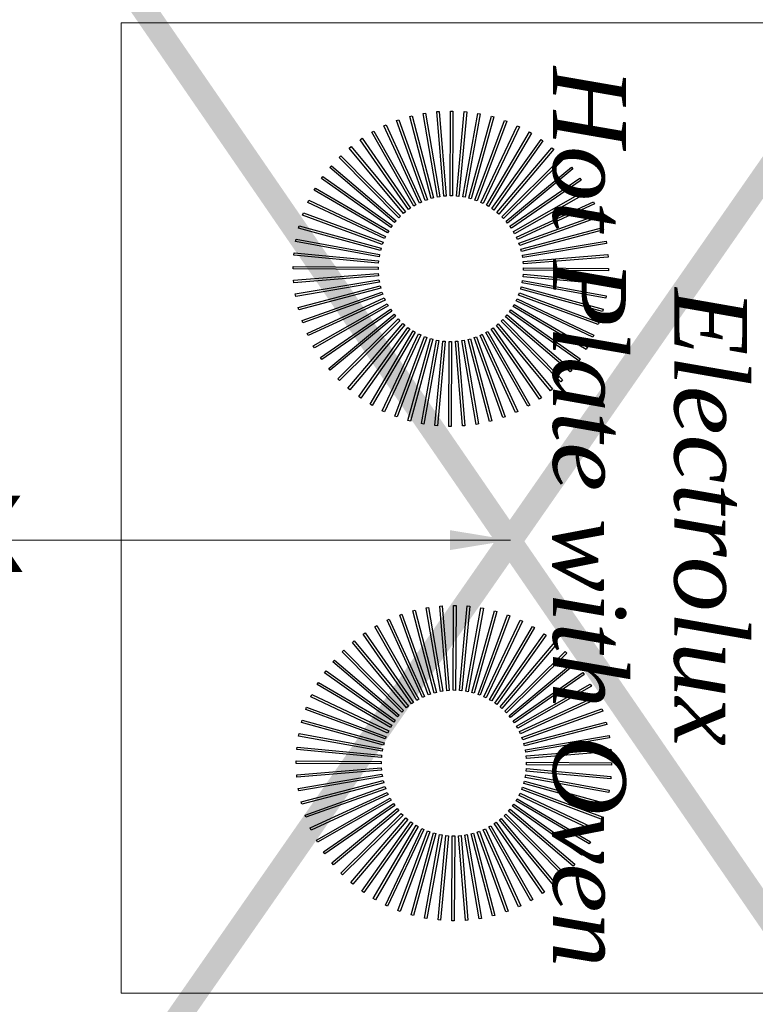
# Model space of a CAD drawing. Header units: millimetres. Extents: x 3501050 to 3719646, y 122984 to 158395.
# Tile 39 of 76: x 3521858 to 3522465, y 149229 to 150040. Entities that reach past the tile are written whole.
import ezdxf

# ---------------------------------------------------------------- set-up
doc = ezdxf.new("R2010")
doc.units = ezdxf.units.MM
doc.linetypes.add('( Dashed )', pattern=[0.75, 0.5, -0.25])
doc.layers.get('0').update_dxf_attribs({"color": 8})
for name, color, linetype, lineweight in [('01_TEXT', 7, 'Continuous', 5), ('02_EQUIPMENT', 124, 'Continuous', 0), ('02_EQUIPMENT-TEXT', 7, 'Continuous', 0), ('CKD Equipments', 252, 'Continuous', 0), ('L1', 1, '( Dashed )', 15)]:
    doc.layers.add(name, color=color, linetype=linetype, lineweight=lineweight)
doc.styles.add('Arial', font='arial.ttf', dxfattribs={"height": 250})
doc.styles.add('DIM25', font='ARIALN.TTF', dxfattribs={"height": 75})
doc.styles.add('PDF Arial', font='arial.ttf')
doc.styles.add('style1', font='timesi.ttf')
doc.dimstyles.new('dim25', dxfattribs={"dimtxt": 75, "dimasz": 50, "dimexe": 0.18, "dimexo": 0, "dimgap": 10, "dimtad": 1, "dimdec": 0, "dimzin": 0, "dimdsep": 46, "dimtxsty": 'DIM25', "dimblk": 'TAG-DIM-ARROW', "dimcen": 0.09, "dimclrd": 7, "dimclre": 250, "dimclrt": 7, "dimadec": 0, "dimazin": 0, "dimtfac": 1, "dimtdec": 0, "dimtofl": 0, "dimtmove": 0, "dimatfit": 3, "dimfxl": 0.18, "dimtolj": 1, "dimtzin": 0, "dimlwd": -1, "dimlwe": 0, "dimarcsym": 0})

# ---------------------------------------------------------------- blocks, each defined once
blk = doc.blocks.new('TAG-DIM-ARROW')
for p, q in [((0, -0.5), (0, 0.5)), ((-1, 0), (0, 0))]:
    blk.add_line(p, q)
at = {"lineweight": 20}
blk.add_line((-0.354, -0.354), (0.354, 0.354), dxfattribs=at)

msp = doc.modelspace()

# ---------------------------------------------------------------- linework, layer by layer
for points in [[(3522191.21, 149963.15), (3522193.19, 149963.49), (3522204.94, 149894.48), (3522202.97, 149894.14)], [(3522191.21, 149963.15), (3522193.19, 149963.49), (3522204.94, 149894.48), (3522202.97, 149894.14)], [(3522202.46, 149964.65), (3522204.45, 149964.81), (3522210.15, 149895.05), (3522208.15, 149894.88)], [(3522202.46, 149964.65), (3522204.45, 149964.81), (3522210.15, 149895.05), (3522208.15, 149894.88)], [(3522213.79, 149965.17), (3522215.79, 149965.16), (3522215.38, 149895.16), (3522213.38, 149895.17)], [(3522213.79, 149965.17), (3522215.79, 149965.16), (3522215.38, 149895.16), (3522213.38, 149895.17)], [(3522225.12, 149964.69), (3522227.11, 149964.51), (3522220.6, 149894.81), (3522218.61, 149895)], [(3522225.12, 149964.69), (3522227.11, 149964.51), (3522220.6, 149894.81), (3522218.61, 149895)], [(3522236.36, 149963.24), (3522238.33, 149962.88), (3522225.78, 149894.01), (3522223.81, 149894.37)], [(3522236.36, 149963.24), (3522238.33, 149962.88), (3522225.78, 149894.01), (3522223.81, 149894.37)], [(3522169.34, 149957.24), (3522171.22, 149957.92), (3522194.78, 149892), (3522192.9, 149891.33)], [(3522169.34, 149957.24), (3522171.22, 149957.92), (3522194.78, 149892), (3522192.9, 149891.33)], [(3522180.15, 149960.67), (3522182.08, 149961.18), (3522199.81, 149893.46), (3522197.87, 149892.96)], [(3522180.15, 149960.67), (3522182.08, 149961.18), (3522199.81, 149893.46), (3522197.87, 149892.96)], [(3522247.44, 149960.8), (3522249.37, 149960.27), (3522230.86, 149892.76), (3522228.93, 149893.29)], [(3522247.44, 149960.8), (3522249.37, 149960.27), (3522230.86, 149892.76), (3522228.93, 149893.29)], [(3522258.26, 149957.41), (3522260.14, 149956.72), (3522235.82, 149891.08), (3522233.94, 149891.77)], [(3522258.26, 149957.41), (3522260.14, 149956.72), (3522235.82, 149891.08), (3522233.94, 149891.77)], [(3522148.82, 149947.63), (3522150.55, 149948.62), (3522185.2, 149887.79), (3522183.47, 149886.8)], [(3522148.82, 149947.63), (3522150.55, 149948.62), (3522185.2, 149887.79), (3522183.47, 149886.8)], [(3522158.87, 149952.88), (3522160.68, 149953.72), (3522189.9, 149890.11), (3522188.08, 149889.27)], [(3522158.87, 149952.88), (3522160.68, 149953.72), (3522189.9, 149890.11), (3522188.08, 149889.27)], [(3522268.75, 149953.09), (3522270.56, 149952.24), (3522240.61, 149888.97), (3522238.8, 149889.82)], [(3522268.75, 149953.09), (3522270.56, 149952.24), (3522240.61, 149888.97), (3522238.8, 149889.82)], [(3522278.82, 149947.87), (3522280.55, 149946.86), (3522245.2, 149886.45), (3522243.47, 149887.46)], [(3522278.82, 149947.87), (3522280.55, 149946.86), (3522245.2, 149886.45), (3522243.47, 149887.46)], [(3522139.26, 149941.52), (3522140.91, 149942.65), (3522180.73, 149885.08), (3522179.08, 149883.94)], [(3522139.26, 149941.52), (3522140.91, 149942.65), (3522180.73, 149885.08), (3522179.08, 149883.94)], [(3522288.4, 149941.8), (3522290.03, 149940.64), (3522249.55, 149883.54), (3522247.92, 149884.69)], [(3522288.4, 149941.8), (3522290.03, 149940.64), (3522249.55, 149883.54), (3522247.92, 149884.69)], [(3522130.28, 149934.59), (3522131.82, 149935.87), (3522176.5, 149881.99), (3522174.96, 149880.71)], [(3522130.28, 149934.59), (3522131.82, 149935.87), (3522176.5, 149881.99), (3522174.96, 149880.71)], [(3522297.41, 149934.91), (3522298.93, 149933.62), (3522253.63, 149880.26), (3522252.1, 149881.55)], [(3522297.41, 149934.91), (3522298.93, 149933.62), (3522253.63, 149880.26), (3522252.1, 149881.55)], [(3522121.93, 149926.92), (3522123.35, 149928.32), (3522172.56, 149878.54), (3522171.14, 149877.13)], [(3522121.93, 149926.92), (3522123.35, 149928.32), (3522172.56, 149878.54), (3522171.14, 149877.13)], [(3522305.78, 149927.27), (3522307.19, 149925.84), (3522257.41, 149876.63), (3522256, 149878.06)], [(3522305.78, 149927.27), (3522307.19, 149925.84), (3522257.41, 149876.63), (3522256, 149878.06)], [(3522114.29, 149918.54), (3522115.58, 149920.06), (3522168.94, 149874.76), (3522167.65, 149873.24)], [(3522114.29, 149918.54), (3522115.58, 149920.06), (3522168.94, 149874.76), (3522167.65, 149873.24)], [(3522313.46, 149918.92), (3522314.74, 149917.38), (3522260.86, 149872.7), (3522259.58, 149874.23)], [(3522313.46, 149918.92), (3522314.74, 149917.38), (3522260.86, 149872.7), (3522259.58, 149874.23)], [(3522107.4, 149909.53), (3522108.55, 149911.16), (3522165.66, 149870.68), (3522164.51, 149869.05)], [(3522107.4, 149909.53), (3522108.55, 149911.16), (3522165.66, 149870.68), (3522164.51, 149869.05)], [(3522320.38, 149909.93), (3522321.52, 149908.29), (3522263.95, 149868.47), (3522262.81, 149870.12)], [(3522320.38, 149909.93), (3522321.52, 149908.29), (3522263.95, 149868.47), (3522262.81, 149870.12)], [(3522101.32, 149899.95), (3522102.33, 149901.68), (3522162.75, 149866.33), (3522161.74, 149864.6)], [(3522101.32, 149899.95), (3522102.33, 149901.68), (3522162.75, 149866.33), (3522161.74, 149864.6)], [(3522326.5, 149900.38), (3522327.49, 149898.64), (3522266.66, 149863.99), (3522265.67, 149865.73)], [(3522326.5, 149900.38), (3522327.49, 149898.64), (3522266.66, 149863.99), (3522265.67, 149865.73)], [(3522096.1, 149889.88), (3522096.96, 149891.69), (3522160.23, 149861.74), (3522159.37, 149859.93)], [(3522096.1, 149889.88), (3522096.96, 149891.69), (3522160.23, 149861.74), (3522159.37, 149859.93)], [(3522331.75, 149890.33), (3522332.59, 149888.51), (3522268.97, 149859.3), (3522268.14, 149861.11)], [(3522331.75, 149890.33), (3522332.59, 149888.51), (3522268.97, 149859.3), (3522268.14, 149861.11)], [(3522091.78, 149879.4), (3522092.48, 149881.27), (3522158.12, 149856.95), (3522157.42, 149855.07)], [(3522091.78, 149879.4), (3522092.48, 149881.27), (3522158.12, 149856.95), (3522157.42, 149855.07)], [(3522336.11, 149879.86), (3522336.78, 149877.98), (3522270.87, 149854.42), (3522270.2, 149856.3)], [(3522336.11, 149879.86), (3522336.78, 149877.98), (3522270.87, 149854.42), (3522270.2, 149856.3)], [(3522088.39, 149868.57), (3522088.92, 149870.5), (3522156.43, 149851.99), (3522155.9, 149850.06)], [(3522088.39, 149868.57), (3522088.92, 149870.5), (3522156.43, 149851.99), (3522155.9, 149850.06)], [(3522339.54, 149869.05), (3522340.05, 149867.12), (3522272.33, 149849.39), (3522271.82, 149851.32)], [(3522339.54, 149869.05), (3522340.05, 149867.12), (3522272.33, 149849.39), (3522271.82, 149851.32)], [(3522085.96, 149857.5), (3522086.32, 149859.46), (3522155.18, 149846.91), (3522154.83, 149844.94)], [(3522085.96, 149857.5), (3522086.32, 149859.46), (3522155.18, 149846.91), (3522154.83, 149844.94)], [(3522342.02, 149857.98), (3522342.35, 149856.01), (3522273.35, 149844.26), (3522273.01, 149846.23)], [(3522342.02, 149857.98), (3522342.35, 149856.01), (3522273.35, 149844.26), (3522273.01, 149846.23)], [(3522084.5, 149846.25), (3522084.69, 149848.24), (3522154.39, 149841.74), (3522154.2, 149839.74)], [(3522084.5, 149846.25), (3522084.69, 149848.24), (3522154.39, 149841.74), (3522154.2, 149839.74)], [(3522343.52, 149846.74), (3522343.68, 149844.75), (3522273.91, 149839.05), (3522273.75, 149841.04)], [(3522343.52, 149846.74), (3522343.68, 149844.75), (3522273.91, 149839.05), (3522273.75, 149841.04)], [(3522084.03, 149834.92), (3522084.04, 149836.92), (3522154.04, 149836.51), (3522154.03, 149834.51)], [(3522084.03, 149834.92), (3522084.04, 149836.92), (3522154.04, 149836.51), (3522154.03, 149834.51)], [(3522344.04, 149835.41), (3522344.02, 149833.41), (3522274.03, 149833.82), (3522274.04, 149835.82)], [(3522344.04, 149835.41), (3522344.02, 149833.41), (3522274.03, 149833.82), (3522274.04, 149835.82)], [(3522084.55, 149823.59), (3522084.38, 149825.58), (3522154.15, 149831.28), (3522154.31, 149829.28)], [(3522084.55, 149823.59), (3522084.38, 149825.58), (3522154.15, 149831.28), (3522154.31, 149829.28)], [(3522086.05, 149812.35), (3522085.71, 149814.32), (3522154.72, 149826.07), (3522155.05, 149824.1)], [(3522086.05, 149812.35), (3522085.71, 149814.32), (3522154.72, 149826.07), (3522155.05, 149824.1)], [(3522342.1, 149812.83), (3522341.75, 149810.86), (3522272.88, 149823.42), (3522273.24, 149825.39)], [(3522342.1, 149812.83), (3522341.75, 149810.86), (3522272.88, 149823.42), (3522273.24, 149825.39)], [(3522343.56, 149824.08), (3522343.38, 149822.09), (3522273.68, 149828.59), (3522273.87, 149830.58)], [(3522343.56, 149824.08), (3522343.38, 149822.09), (3522273.68, 149828.59), (3522273.87, 149830.58)], [(3522088.52, 149801.28), (3522088.02, 149803.21), (3522155.73, 149820.94), (3522156.24, 149819)], [(3522088.52, 149801.28), (3522088.02, 149803.21), (3522155.73, 149820.94), (3522156.24, 149819)], [(3522339.67, 149801.76), (3522339.14, 149799.83), (3522271.63, 149818.34), (3522272.16, 149820.26)], [(3522339.67, 149801.76), (3522339.14, 149799.83), (3522271.63, 149818.34), (3522272.16, 149820.26)], [(3522091.95, 149790.47), (3522091.28, 149792.35), (3522157.2, 149815.91), (3522157.87, 149814.03)], [(3522091.95, 149790.47), (3522091.28, 149792.35), (3522157.2, 149815.91), (3522157.87, 149814.03)], [(3522096.31, 149780), (3522095.48, 149781.82), (3522159.09, 149811.03), (3522159.93, 149809.21)], [(3522096.31, 149780), (3522095.48, 149781.82), (3522159.09, 149811.03), (3522159.93, 149809.21)], [(3522331.96, 149780.45), (3522331.1, 149778.64), (3522267.84, 149808.59), (3522268.69, 149810.4)], [(3522331.96, 149780.45), (3522331.1, 149778.64), (3522267.84, 149808.59), (3522268.69, 149810.4)], [(3522336.28, 149790.93), (3522335.59, 149789.06), (3522269.95, 149813.38), (3522270.64, 149815.25)], [(3522336.28, 149790.93), (3522335.59, 149789.06), (3522269.95, 149813.38), (3522270.64, 149815.25)], [(3522101.57, 149769.95), (3522100.58, 149771.69), (3522161.4, 149806.33), (3522162.39, 149804.6)], [(3522101.57, 149769.95), (3522100.58, 149771.69), (3522161.4, 149806.33), (3522162.39, 149804.6)], [(3522107.68, 149760.4), (3522106.54, 149762.04), (3522164.12, 149801.86), (3522165.25, 149800.21)], [(3522107.68, 149760.4), (3522106.54, 149762.04), (3522164.12, 149801.86), (3522165.25, 149800.21)], [(3522320.67, 149760.8), (3522319.51, 149759.17), (3522262.4, 149799.65), (3522263.56, 149801.28)], [(3522320.67, 149760.8), (3522319.51, 149759.17), (3522262.4, 149799.65), (3522263.56, 149801.28)], [(3522326.74, 149770.38), (3522325.73, 149768.65), (3522265.31, 149804), (3522266.32, 149805.73)], [(3522326.74, 149770.38), (3522325.73, 149768.65), (3522265.31, 149804), (3522266.32, 149805.73)], [(3522114.6, 149751.41), (3522113.33, 149752.95), (3522167.21, 149797.63), (3522168.49, 149796.09)], [(3522114.6, 149751.41), (3522113.33, 149752.95), (3522167.21, 149797.63), (3522168.49, 149796.09)], [(3522122.28, 149743.06), (3522120.87, 149744.49), (3522170.66, 149793.7), (3522172.06, 149792.27)], [(3522122.28, 149743.06), (3522120.87, 149744.49), (3522170.66, 149793.7), (3522172.06, 149792.27)], [(3522306.13, 149743.41), (3522304.71, 149742.01), (3522255.5, 149791.79), (3522256.92, 149793.2)], [(3522306.13, 149743.41), (3522304.71, 149742.01), (3522255.5, 149791.79), (3522256.92, 149793.2)], [(3522313.78, 149751.79), (3522312.49, 149750.26), (3522259.12, 149795.57), (3522260.42, 149797.09)], [(3522313.78, 149751.79), (3522312.49, 149750.26), (3522259.12, 149795.57), (3522260.42, 149797.09)], [(3522130.66, 149735.42), (3522129.13, 149736.71), (3522174.44, 149790.07), (3522175.96, 149788.78)], [(3522130.66, 149735.42), (3522129.13, 149736.71), (3522174.44, 149790.07), (3522175.96, 149788.78)], [(3522139.67, 149728.53), (3522138.04, 149729.69), (3522178.52, 149786.79), (3522180.15, 149785.64)], [(3522139.67, 149728.53), (3522138.04, 149729.69), (3522178.52, 149786.79), (3522180.15, 149785.64)], [(3522149.24, 149722.45), (3522147.52, 149723.46), (3522182.87, 149783.88), (3522184.6, 149782.87)], [(3522149.24, 149722.45), (3522147.52, 149723.46), (3522182.87, 149783.88), (3522184.6, 149782.87)], [(3522279.25, 149722.7), (3522277.51, 149721.71), (3522242.86, 149782.54), (3522244.6, 149783.52)], [(3522279.25, 149722.7), (3522277.51, 149721.71), (3522242.86, 149782.54), (3522244.6, 149783.52)], [(3522288.8, 149728.81), (3522287.16, 149727.68), (3522247.34, 149785.25), (3522248.98, 149786.39)], [(3522288.8, 149728.81), (3522287.16, 149727.68), (3522247.34, 149785.25), (3522248.98, 149786.39)], [(3522297.79, 149735.73), (3522296.25, 149734.46), (3522251.56, 149788.34), (3522253.1, 149789.62)], [(3522297.79, 149735.73), (3522296.25, 149734.46), (3522251.56, 149788.34), (3522253.1, 149789.62)], [(3522159.31, 149717.24), (3522157.51, 149718.09), (3522187.46, 149781.36), (3522189.26, 149780.51)], [(3522159.31, 149717.24), (3522157.51, 149718.09), (3522187.46, 149781.36), (3522189.26, 149780.51)], [(3522169.8, 149712.92), (3522167.93, 149713.61), (3522192.25, 149779.25), (3522194.12, 149778.56)], [(3522169.8, 149712.92), (3522167.93, 149713.61), (3522192.25, 149779.25), (3522194.12, 149778.56)], [(3522180.62, 149709.53), (3522178.69, 149710.06), (3522197.2, 149777.56), (3522199.13, 149777.04)], [(3522180.62, 149709.53), (3522178.69, 149710.06), (3522197.2, 149777.56), (3522199.13, 149777.04)], [(3522191.7, 149707.09), (3522189.73, 149707.45), (3522202.29, 149776.32), (3522204.26, 149775.96)], [(3522191.7, 149707.09), (3522189.73, 149707.45), (3522202.29, 149776.32), (3522204.26, 149775.96)], [(3522202.95, 149705.63), (3522200.96, 149705.82), (3522207.46, 149775.52), (3522209.45, 149775.33)], [(3522202.95, 149705.63), (3522200.96, 149705.82), (3522207.46, 149775.52), (3522209.45, 149775.33)], [(3522225.61, 149705.68), (3522223.62, 149705.51), (3522217.92, 149775.28), (3522219.91, 149775.44)], [(3522225.61, 149705.68), (3522223.62, 149705.51), (3522217.92, 149775.28), (3522219.91, 149775.44)], [(3522236.85, 149707.18), (3522234.88, 149706.84), (3522223.12, 149775.85), (3522225.09, 149776.18)], [(3522236.85, 149707.18), (3522234.88, 149706.84), (3522223.12, 149775.85), (3522225.09, 149776.18)], [(3522247.92, 149709.65), (3522245.98, 149709.15), (3522228.26, 149776.87), (3522230.19, 149777.37)], [(3522247.92, 149709.65), (3522245.98, 149709.15), (3522228.26, 149776.87), (3522230.19, 149777.37)], [(3522258.73, 149713.09), (3522256.84, 149712.41), (3522233.28, 149778.33), (3522235.17, 149779)], [(3522258.73, 149713.09), (3522256.84, 149712.41), (3522233.28, 149778.33), (3522235.17, 149779)], [(3522269.2, 149717.45), (3522267.38, 149716.61), (3522238.17, 149780.22), (3522239.98, 149781.06)], [(3522269.2, 149717.45), (3522267.38, 149716.61), (3522238.17, 149780.22), (3522239.98, 149781.06)], [(3522214.28, 149705.16), (3522212.28, 149705.17), (3522212.68, 149775.17), (3522214.68, 149775.16)], [(3522214.28, 149705.16), (3522212.28, 149705.17), (3522212.68, 149775.17), (3522214.68, 149775.16)], [(3522204.97, 149557.02), (3522206.97, 149557.19), (3522212.66, 149487.42), (3522210.67, 149487.26)], [(3522204.97, 149557.02), (3522206.97, 149557.19), (3522212.66, 149487.42), (3522210.67, 149487.26)], [(3522216.3, 149557.54), (3522218.3, 149557.53), (3522217.9, 149487.53), (3522215.9, 149487.54)], [(3522216.3, 149557.54), (3522218.3, 149557.53), (3522217.9, 149487.53), (3522215.9, 149487.54)], [(3522227.63, 149557.07), (3522229.62, 149556.88), (3522223.12, 149487.18), (3522221.13, 149487.37)], [(3522227.63, 149557.07), (3522229.62, 149556.88), (3522223.12, 149487.18), (3522221.13, 149487.37)], [(3522171.85, 149549.62), (3522173.74, 149550.29), (3522197.3, 149484.37), (3522195.41, 149483.7)], [(3522171.85, 149549.62), (3522173.74, 149550.29), (3522197.3, 149484.37), (3522195.41, 149483.7)], [(3522182.66, 149553.05), (3522184.6, 149553.55), (3522202.32, 149485.83), (3522200.39, 149485.33)], [(3522182.66, 149553.05), (3522184.6, 149553.55), (3522202.32, 149485.83), (3522200.39, 149485.33)], [(3522193.73, 149555.52), (3522195.7, 149555.86), (3522207.46, 149486.85), (3522205.49, 149486.52)], [(3522193.73, 149555.52), (3522195.7, 149555.86), (3522207.46, 149486.85), (3522205.49, 149486.52)], [(3522238.88, 149555.61), (3522240.85, 149555.25), (3522228.29, 149486.38), (3522226.33, 149486.74)], [(3522238.88, 149555.61), (3522240.85, 149555.25), (3522228.29, 149486.38), (3522226.33, 149486.74)], [(3522249.96, 149553.17), (3522251.89, 149552.65), (3522233.38, 149485.14), (3522231.45, 149485.67)], [(3522249.96, 149553.17), (3522251.89, 149552.65), (3522233.38, 149485.14), (3522231.45, 149485.67)], [(3522260.78, 149549.78), (3522262.66, 149549.09), (3522238.33, 149483.45), (3522236.46, 149484.15)], [(3522260.78, 149549.78), (3522262.66, 149549.09), (3522238.33, 149483.45), (3522236.46, 149484.15)], [(3522151.33, 149540), (3522153.07, 149540.99), (3522187.72, 149480.17), (3522185.98, 149479.18)], [(3522151.33, 149540), (3522153.07, 149540.99), (3522187.72, 149480.17), (3522185.98, 149479.18)], [(3522161.38, 149545.26), (3522163.2, 149546.09), (3522192.42, 149482.48), (3522190.6, 149481.64)], [(3522161.38, 149545.26), (3522163.2, 149546.09), (3522192.42, 149482.48), (3522190.6, 149481.64)], [(3522271.27, 149545.46), (3522273.07, 149544.61), (3522243.12, 149481.34), (3522241.32, 149482.19)], [(3522271.27, 149545.46), (3522273.07, 149544.61), (3522243.12, 149481.34), (3522241.32, 149482.19)], [(3522281.34, 149540.25), (3522283.06, 149539.24), (3522247.71, 149478.82), (3522245.99, 149479.83)], [(3522281.34, 149540.25), (3522283.06, 149539.24), (3522247.71, 149478.82), (3522245.99, 149479.83)], [(3522141.78, 149533.89), (3522143.42, 149535.03), (3522183.24, 149477.45), (3522181.6, 149476.32)], [(3522141.78, 149533.89), (3522143.42, 149535.03), (3522183.24, 149477.45), (3522181.6, 149476.32)], [(3522290.91, 149534.17), (3522292.55, 149533.01), (3522252.06, 149475.91), (3522250.43, 149477.06)], [(3522290.91, 149534.17), (3522292.55, 149533.01), (3522252.06, 149475.91), (3522250.43, 149477.06)], [(3522132.8, 149526.97), (3522134.33, 149528.24), (3522179.02, 149474.36), (3522177.48, 149473.08)], [(3522132.8, 149526.97), (3522134.33, 149528.24), (3522179.02, 149474.36), (3522177.48, 149473.08)], [(3522299.92, 149527.28), (3522301.45, 149525.99), (3522256.14, 149472.63), (3522254.62, 149473.92)], [(3522299.92, 149527.28), (3522301.45, 149525.99), (3522256.14, 149472.63), (3522254.62, 149473.92)], [(3522124.45, 149519.29), (3522125.87, 149520.69), (3522175.08, 149470.91), (3522173.66, 149469.5)], [(3522124.45, 149519.29), (3522125.87, 149520.69), (3522175.08, 149470.91), (3522173.66, 149469.5)], [(3522308.3, 149519.64), (3522309.71, 149518.21), (3522259.92, 149469), (3522258.52, 149470.43)], [(3522308.3, 149519.64), (3522309.71, 149518.21), (3522259.92, 149469), (3522258.52, 149470.43)], [(3522116.8, 149510.91), (3522118.1, 149512.44), (3522171.46, 149467.13), (3522170.16, 149465.61)], [(3522116.8, 149510.91), (3522118.1, 149512.44), (3522171.46, 149467.13), (3522170.16, 149465.61)], [(3522315.98, 149511.29), (3522317.26, 149509.75), (3522263.37, 149465.07), (3522262.1, 149466.61)], [(3522315.98, 149511.29), (3522317.26, 149509.75), (3522263.37, 149465.07), (3522262.1, 149466.61)], [(3522109.91, 149501.9), (3522111.07, 149503.53), (3522168.18, 149463.05), (3522167.02, 149461.42)], [(3522109.91, 149501.9), (3522111.07, 149503.53), (3522168.18, 149463.05), (3522167.02, 149461.42)], [(3522322.9, 149502.31), (3522324.04, 149500.66), (3522266.47, 149460.84), (3522265.33, 149462.49)], [(3522322.9, 149502.31), (3522324.04, 149500.66), (3522266.47, 149460.84), (3522265.33, 149462.49)], [(3522103.84, 149492.32), (3522104.85, 149494.05), (3522165.27, 149458.7), (3522164.26, 149456.97)], [(3522103.84, 149492.32), (3522104.85, 149494.05), (3522165.27, 149458.7), (3522164.26, 149456.97)], [(3522329.01, 149492.75), (3522330, 149491.01), (3522269.18, 149456.37), (3522268.19, 149458.1)], [(3522329.01, 149492.75), (3522330, 149491.01), (3522269.18, 149456.37), (3522268.19, 149458.1)], [(3522098.62, 149482.25), (3522099.48, 149484.06), (3522162.75, 149454.11), (3522161.89, 149452.3)], [(3522098.62, 149482.25), (3522099.48, 149484.06), (3522162.75, 149454.11), (3522161.89, 149452.3)], [(3522334.27, 149482.7), (3522335.1, 149480.88), (3522271.49, 149451.67), (3522270.66, 149453.49)], [(3522334.27, 149482.7), (3522335.1, 149480.88), (3522271.49, 149451.67), (3522270.66, 149453.49)], [(3522094.3, 149471.77), (3522095, 149473.64), (3522160.63, 149449.32), (3522159.94, 149447.45)], [(3522094.3, 149471.77), (3522095, 149473.64), (3522160.63, 149449.32), (3522159.94, 149447.45)], [(3522338.63, 149472.23), (3522339.3, 149470.35), (3522273.38, 149446.79), (3522272.71, 149448.67)], [(3522338.63, 149472.23), (3522339.3, 149470.35), (3522273.38, 149446.79), (3522272.71, 149448.67)], [(3522090.91, 149460.95), (3522091.44, 149462.87), (3522158.95, 149444.37), (3522158.42, 149442.44)], [(3522090.91, 149460.95), (3522091.44, 149462.87), (3522158.95, 149444.37), (3522158.42, 149442.44)], [(3522342.06, 149461.42), (3522342.57, 149459.49), (3522274.85, 149441.76), (3522274.34, 149443.7)], [(3522342.06, 149461.42), (3522342.57, 149459.49), (3522274.85, 149441.76), (3522274.34, 149443.7)], [(3522088.48, 149449.87), (3522088.84, 149451.84), (3522157.7, 149439.28), (3522157.34, 149437.31)], [(3522088.48, 149449.87), (3522088.84, 149451.84), (3522157.7, 149439.28), (3522157.34, 149437.31)], [(3522344.53, 149450.35), (3522344.87, 149448.38), (3522275.86, 149436.63), (3522275.53, 149438.6)], [(3522344.53, 149450.35), (3522344.87, 149448.38), (3522275.86, 149436.63), (3522275.53, 149438.6)], [(3522087.02, 149438.62), (3522087.2, 149440.61), (3522156.9, 149434.11), (3522156.72, 149432.12)], [(3522087.02, 149438.62), (3522087.2, 149440.61), (3522156.9, 149434.11), (3522156.72, 149432.12)], [(3522346.04, 149439.11), (3522346.2, 149437.12), (3522276.43, 149431.42), (3522276.27, 149433.42)], [(3522346.04, 149439.11), (3522346.2, 149437.12), (3522276.43, 149431.42), (3522276.27, 149433.42)], [(3522086.55, 149427.29), (3522086.56, 149429.29), (3522156.56, 149428.88), (3522156.54, 149426.88)], [(3522086.55, 149427.29), (3522086.56, 149429.29), (3522156.56, 149428.88), (3522156.54, 149426.88)], [(3522346.55, 149427.78), (3522346.54, 149425.78), (3522276.54, 149426.19), (3522276.55, 149428.19)], [(3522346.55, 149427.78), (3522346.54, 149425.78), (3522276.54, 149426.19), (3522276.55, 149428.19)], [(3522087.06, 149415.96), (3522086.9, 149417.95), (3522156.67, 149423.65), (3522156.83, 149421.66)], [(3522087.06, 149415.96), (3522086.9, 149417.95), (3522156.67, 149423.65), (3522156.83, 149421.66)], [(3522088.56, 149404.72), (3522088.23, 149406.69), (3522157.23, 149418.45), (3522157.57, 149416.47)], [(3522088.56, 149404.72), (3522088.23, 149406.69), (3522157.23, 149418.45), (3522157.57, 149416.47)], [(3522346.08, 149416.45), (3522345.89, 149414.46), (3522276.2, 149420.96), (3522276.38, 149422.96)], [(3522346.08, 149416.45), (3522345.89, 149414.46), (3522276.2, 149420.96), (3522276.38, 149422.96)], [(3522091.04, 149393.65), (3522090.53, 149395.59), (3522158.25, 149413.31), (3522158.76, 149411.38)], [(3522091.04, 149393.65), (3522090.53, 149395.59), (3522158.25, 149413.31), (3522158.76, 149411.38)], [(3522342.19, 149394.13), (3522341.66, 149392.2), (3522274.15, 149410.71), (3522274.68, 149412.64)], [(3522342.19, 149394.13), (3522341.66, 149392.2), (3522274.15, 149410.71), (3522274.68, 149412.64)], [(3522344.62, 149405.2), (3522344.26, 149403.24), (3522275.4, 149415.79), (3522275.76, 149417.76)], [(3522344.62, 149405.2), (3522344.26, 149403.24), (3522275.4, 149415.79), (3522275.76, 149417.76)], [(3522094.47, 149382.84), (3522093.8, 149384.72), (3522159.71, 149408.28), (3522160.39, 149406.4)], [(3522094.47, 149382.84), (3522093.8, 149384.72), (3522159.71, 149408.28), (3522160.39, 149406.4)], [(3522098.83, 149372.37), (3522097.99, 149374.19), (3522161.61, 149403.4), (3522162.44, 149401.59)], [(3522098.83, 149372.37), (3522097.99, 149374.19), (3522161.61, 149403.4), (3522162.44, 149401.59)], [(3522334.48, 149372.82), (3522333.62, 149371.01), (3522270.35, 149400.96), (3522271.21, 149402.77)], [(3522334.48, 149372.82), (3522333.62, 149371.01), (3522270.35, 149400.96), (3522271.21, 149402.77)], [(3522338.8, 149383.3), (3522338.1, 149381.43), (3522272.46, 149405.75), (3522273.16, 149407.63)], [(3522338.8, 149383.3), (3522338.1, 149381.43), (3522272.46, 149405.75), (3522273.16, 149407.63)], [(3522104.09, 149362.32), (3522103.1, 149364.06), (3522163.92, 149398.71), (3522164.91, 149396.97)], [(3522104.09, 149362.32), (3522103.1, 149364.06), (3522163.92, 149398.71), (3522164.91, 149396.97)], [(3522110.2, 149352.77), (3522109.06, 149354.41), (3522166.63, 149394.23), (3522167.77, 149392.58)], [(3522110.2, 149352.77), (3522109.06, 149354.41), (3522166.63, 149394.23), (3522167.77, 149392.58)], [(3522329.26, 149362.75), (3522328.25, 149361.02), (3522267.83, 149396.37), (3522268.84, 149398.1)], [(3522329.26, 149362.75), (3522328.25, 149361.02), (3522267.83, 149396.37), (3522268.84, 149398.1)], [(3522117.12, 149343.78), (3522115.84, 149345.32), (3522169.72, 149390.01), (3522171, 149388.47)], [(3522117.12, 149343.78), (3522115.84, 149345.32), (3522169.72, 149390.01), (3522171, 149388.47)], [(3522124.8, 149335.44), (3522123.39, 149336.86), (3522173.17, 149386.07), (3522174.58, 149384.65)], [(3522124.8, 149335.44), (3522123.39, 149336.86), (3522173.17, 149386.07), (3522174.58, 149384.65)], [(3522316.3, 149344.16), (3522315, 149342.64), (3522261.64, 149387.94), (3522262.93, 149389.47)], [(3522316.3, 149344.16), (3522315, 149342.64), (3522261.64, 149387.94), (3522262.93, 149389.47)], [(3522323.18, 149353.17), (3522322.03, 149351.54), (3522264.92, 149392.02), (3522266.08, 149393.65)], [(3522323.18, 149353.17), (3522322.03, 149351.54), (3522264.92, 149392.02), (3522266.08, 149393.65)], [(3522133.17, 149327.79), (3522131.65, 149329.08), (3522176.95, 149382.45), (3522178.48, 149381.15)], [(3522133.17, 149327.79), (3522131.65, 149329.08), (3522176.95, 149382.45), (3522178.48, 149381.15)], [(3522142.18, 149320.9), (3522140.55, 149322.06), (3522181.03, 149379.17), (3522182.67, 149378.01)], [(3522142.18, 149320.9), (3522140.55, 149322.06), (3522181.03, 149379.17), (3522182.67, 149378.01)], [(3522291.32, 149321.19), (3522289.67, 149320.05), (3522249.86, 149377.62), (3522251.5, 149378.76)], [(3522291.32, 149321.19), (3522289.67, 149320.05), (3522249.86, 149377.62), (3522251.5, 149378.76)], [(3522300.3, 149328.11), (3522298.76, 149326.83), (3522254.08, 149380.71), (3522255.62, 149381.99)], [(3522300.3, 149328.11), (3522298.76, 149326.83), (3522254.08, 149380.71), (3522255.62, 149381.99)], [(3522308.65, 149335.78), (3522307.23, 149334.38), (3522258.02, 149384.16), (3522259.44, 149385.57)], [(3522308.65, 149335.78), (3522307.23, 149334.38), (3522258.02, 149384.16), (3522259.44, 149385.57)], [(3522151.76, 149314.83), (3522150.03, 149315.84), (3522185.39, 149376.25), (3522187.11, 149375.24)], [(3522151.76, 149314.83), (3522150.03, 149315.84), (3522185.39, 149376.25), (3522187.11, 149375.24)], [(3522161.83, 149309.61), (3522160.02, 149310.46), (3522189.97, 149373.73), (3522191.78, 149372.88)], [(3522161.83, 149309.61), (3522160.02, 149310.46), (3522189.97, 149373.73), (3522191.78, 149372.88)], [(3522172.32, 149305.29), (3522170.44, 149305.98), (3522194.76, 149371.62), (3522196.64, 149370.93)], [(3522172.32, 149305.29), (3522170.44, 149305.98), (3522194.76, 149371.62), (3522196.64, 149370.93)], [(3522183.14, 149301.9), (3522181.21, 149302.43), (3522199.72, 149369.94), (3522201.65, 149369.41)], [(3522183.14, 149301.9), (3522181.21, 149302.43), (3522199.72, 149369.94), (3522201.65, 149369.41)], [(3522250.43, 149302.03), (3522248.5, 149301.52), (3522230.77, 149369.24), (3522232.71, 149369.74)], [(3522250.43, 149302.03), (3522248.5, 149301.52), (3522230.77, 149369.24), (3522232.71, 149369.74)], [(3522261.24, 149305.46), (3522259.36, 149304.78), (3522235.8, 149370.7), (3522237.68, 149371.37)], [(3522261.24, 149305.46), (3522259.36, 149304.78), (3522235.8, 149370.7), (3522237.68, 149371.37)], [(3522271.71, 149309.82), (3522269.9, 149308.98), (3522240.68, 149372.59), (3522242.5, 149373.43)], [(3522271.71, 149309.82), (3522269.9, 149308.98), (3522240.68, 149372.59), (3522242.5, 149373.43)], [(3522281.76, 149315.07), (3522280.03, 149314.08), (3522245.38, 149374.91), (3522247.12, 149375.9)], [(3522281.76, 149315.07), (3522280.03, 149314.08), (3522245.38, 149374.91), (3522247.12, 149375.9)], [(3522194.22, 149299.46), (3522192.25, 149299.82), (3522204.8, 149368.69), (3522206.77, 149368.33)], [(3522194.22, 149299.46), (3522192.25, 149299.82), (3522204.8, 149368.69), (3522206.77, 149368.33)], [(3522205.46, 149298.01), (3522203.47, 149298.19), (3522209.98, 149367.89), (3522211.97, 149367.7)], [(3522205.46, 149298.01), (3522203.47, 149298.19), (3522209.98, 149367.89), (3522211.97, 149367.7)], [(3522216.8, 149297.53), (3522214.8, 149297.54), (3522215.2, 149367.54), (3522217.2, 149367.53)], [(3522216.8, 149297.53), (3522214.8, 149297.54), (3522215.2, 149367.54), (3522217.2, 149367.53)], [(3522228.13, 149298.05), (3522226.13, 149297.89), (3522220.43, 149367.65), (3522222.43, 149367.82)], [(3522228.13, 149298.05), (3522226.13, 149297.89), (3522220.43, 149367.65), (3522222.43, 149367.82)], [(3522239.37, 149299.55), (3522237.39, 149299.21), (3522225.64, 149368.22), (3522227.61, 149368.56)], [(3522239.37, 149299.55), (3522237.39, 149299.21), (3522225.64, 149368.22), (3522227.61, 149368.56)]]:
    msp.add_lwpolyline(points, close=True)
at = {"layer": 'CKD Equipments'}
msp.add_lwpolyline([(3522872.13, 149237.79), (3522872.13, 150037.79), (3521942.13, 150037.79), (3521942.13, 149237.79), (3522872.13, 149237.79)], dxfattribs=at)
at = {"layer": 'L1', "color": 1, "ltscale": 5, "true_color": 0xff0000, "const_width": 20}
msp.add_lwpolyline([(3522890.32, 150511.72), (3522890.32, 148697.6), (3521636.13, 148711.04), (3521636.13, 150521.25), (3522890.32, 150511.72), (3521636.13, 148711.04), (3521636.13, 150521.25), (3522890.32, 148697.6)], dxfattribs=at)

# ---------------------------------------------------------------- texts
at = {"layer": '01_TEXT', "color": 144, "insert": (3522297.48, 149630.39), "char_height": 60, "width": 990.8121, "attachment_point": 8, "rotation": 270, "style": 'style1'}
msp.add_mtext('\\A1;Electrolux\\PHot Plate with Oven ', dxfattribs=at)
at = {"layer": '02_EQUIPMENT-TEXT', "attachment_point": 1}
for s, insert, char_height, width, rotation, style in [('\\pi73.61859;Work Table\\P\\pi88.76695;With 1 U/S', (3521872.33, 147767.51), 63, 592.4486, 89.99187, 'Arial'), ('\\pi-18.097,l180,t341.903;CO2\\P\\pi-145.52538,t214.47462;CYLINDER', (3515144.62, 149906.53), 60, 487.5577, 0.01348, 'PDF Arial')]:
    msp.add_mtext(s, dxfattribs=dict(at, insert=insert, char_height=char_height, width=width, rotation=rotation, style=style))
at = {"layer": '02_EQUIPMENT-TEXT', "insert": (3521280.69, 149648.06), "char_height": 63, "width": 717.0919, "attachment_point": 1, "style": 'Arial'}
msp.add_mtext('ELECTROLEX HOT PLATE WITH OVEN', dxfattribs=at)

# ---------------------------------------------------------------- leaders
at = {"layer": '02_EQUIPMENT', "ltscale": 0.5}
msp.add_leader([(3522263.22, 149611.38, 1.27), (3521776.53, 149611.38, 1.27)], dimstyle='dim25', override={"dimgap": 10, "dimtad": 0}, dxfattribs=at)

doc.saveas('drawing.dxf')
